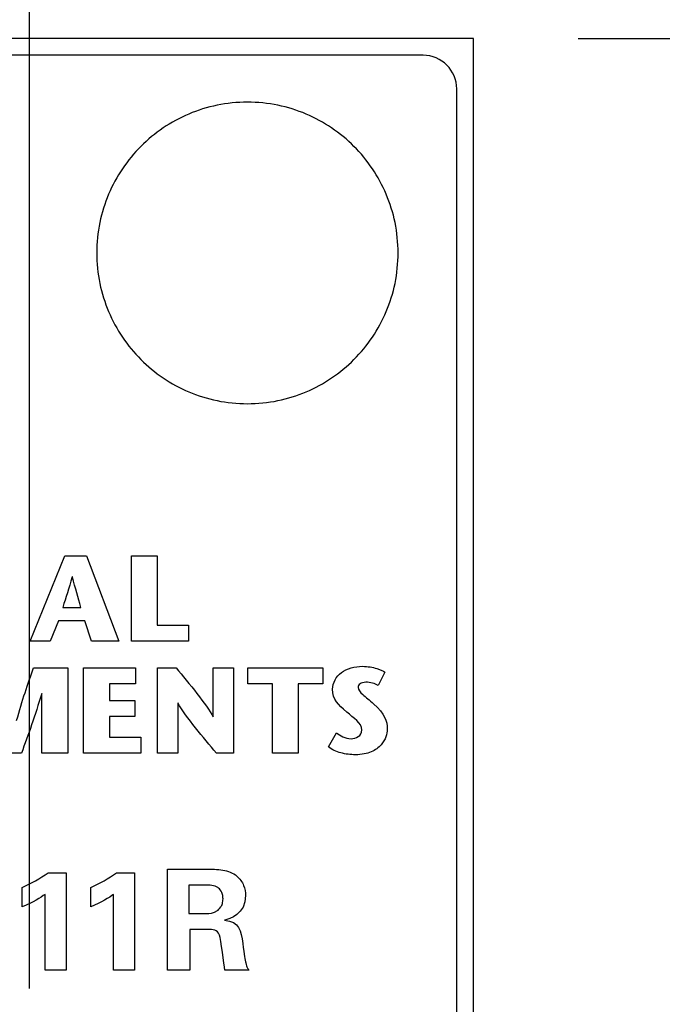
# Model space of a CAD drawing. Header units: inches. Extents: x 0 to 34, y 0 to 22.
# Tile 33 of 55: x 9.83 to 10.214, y 17.994 to 18.581. Entities that reach past the tile are written whole.
import ezdxf

# ---------------------------------------------------------------- set-up
doc = ezdxf.new("R2010")
doc.units = ezdxf.units.IN
doc.header["$LTSCALE"] = 1.87
doc.header["$MEASUREMENT"] = 0
doc.layers.get('0').update_dxf_attribs({"linetype": 'CONTINUOUS'})
doc.layers.add('DATUMCURVES', color=7, linetype='CONTINUOUS')
doc.layers.add('DIMENSIONS', color=7, linetype='CONTINUOUS')
doc.styles.get("Standard").update_dxf_attribs({"font": 'txt', "width": 0.8})
doc.dimstyles.new('DIMSTYLE_1', dxfattribs={"dimtxt": 0.125, "dimasz": 0.18, "dimexe": 0.18, "dimexo": 0.0625, "dimgap": 0.09, "dimtad": 0, "dimtih": 1, "dimtoh": 1, "dimdec": 3, "dimzin": 4, "dimdsep": 46, "dimtxsty": 'STANDARD', "dimblk": '_FILLED', "dimblk1": '_FILLED', "dimblk2": '_FILLED', "dimcen": 0.09, "dimadec": 0, "dimazin": 0, "dimtp": 0.005, "dimtm": 0.005, "dimtfac": 1, "dimtdec": 3, "dimtofl": 0, "dimtmove": 0, "dimatfit": 3, "dimldrblk": '_FILLED', "dimfxl": 1, "dimtolj": 1, "dimtzin": 4, "dimarcsym": 0})

# ---------------------------------------------------------------- blocks, each defined once
blk = doc.blocks.new('_FILLED')
at = {"color": 0, "linetype": 'BYBLOCK'}
blk.add_solid([(0, 0), (-1, 0.1736), (-1, -0.1736)], dxfattribs=at)
blk = doc.blocks.new('*D1')
at = {"layer": 'DIMENSIONS', "color": 2, "linetype": 'CONTINUOUS'}
for p, q in [((10.16388, 18.57022), (11.21182, 18.57022)), ((11.08682, 18.57022), (11.08682, 18.28422)), ((11.08682, 17.7763), (11.08682, 18.03422)), ((10.06297, 17.7763), (11.21182, 17.7763))]:
    blk.add_line(p, q, dxfattribs=at)
at = {"layer": 'DIMENSIONS', "color": 2, "linetype": 'CONTINUOUS', "xscale": 0.18, "yscale": 0.18, "zscale": 0.18}
for p, rotation in [((11.08682, 18.57022), 90), ((11.08682, 17.7763), 270)]:
    blk.add_blockref('_FILLED', p, dxfattribs=dict(at, rotation=rotation))
at = {"layer": 'DIMENSIONS', "color": 2, "linetype": 'CONTINUOUS', "width": 0.8}
for s, p in [('[', (11.14932, 18.09672)), (']', (11.74932, 18.09672)), ('2X ', (10.32432, 18.09672)), ('.794', (10.62432, 18.09672)), ('20.17', (11.24932, 18.09672))]:
    blk.add_text(s, height=0.125, dxfattribs=at).set_placement(p)
blk = doc.blocks.new('*D4')
at = {"layer": 'DIMENSIONS', "color": 2, "linetype": 'CONTINUOUS'}
for p, q in [((9.8361, 18.00317), (9.8361, 19.36581)), ((10.10138, 18.63272), (10.10138, 19.36581)), ((9.8361, 19.24081), (9.4761, 19.24081)), ((10.10138, 19.24081), (10.56586, 19.24081))]:
    blk.add_line(p, q, dxfattribs=at)
at = {"layer": 'DIMENSIONS', "color": 2, "linetype": 'CONTINUOUS', "xscale": 0.18, "yscale": 0.18, "zscale": 0.18}
blk.add_blockref('_FILLED', (9.8361, 19.24081), dxfattribs=at)
at = {"layer": 'DIMENSIONS', "color": 2, "linetype": 'CONTINUOUS', "xscale": 0.18, "yscale": 0.18, "zscale": 0.18, "rotation": 180}
blk.add_blockref('_FILLED', (10.10138, 19.24081), dxfattribs=at)
at = {"layer": 'DIMENSIONS', "color": 2, "linetype": 'CONTINUOUS', "width": 0.8}
for s, p in [('[', (11.45336, 19.17831)), (']', (11.95336, 19.17831)), ('.265', (10.92836, 19.17831)), ('6.74', (11.55336, 19.17831)), ('4X ', (10.62836, 19.17831))]:
    blk.add_text(s, height=0.125, dxfattribs=at).set_placement(p)
blk = doc.blocks.new('*D5')
at = {"layer": 'DIMENSIONS', "color": 2, "linetype": 'CONTINUOUS'}
for p, q in [((9.60618, 18.00317), (9.60618, 19.09427)), ((9.8361, 18.00317), (9.8361, 19.09427)), ((9.60618, 18.96927), (9.24878, 18.96927)), ((9.8361, 18.96927), (10.1961, 18.96927))]:
    blk.add_line(p, q, dxfattribs=at)
at = {"layer": 'DIMENSIONS', "color": 2, "linetype": 'CONTINUOUS', "xscale": 0.18, "yscale": 0.18, "zscale": 0.18}
blk.add_blockref('_FILLED', (9.60618, 18.96927), dxfattribs=at)
at = {"layer": 'DIMENSIONS', "color": 2, "linetype": 'CONTINUOUS', "xscale": 0.18, "yscale": 0.18, "zscale": 0.18, "rotation": 180}
blk.add_blockref('_FILLED', (9.8361, 18.96927), dxfattribs=at)
at = {"layer": 'DIMENSIONS', "color": 2, "linetype": 'CONTINUOUS', "width": 0.8}
for s, p in [('[', (8.58628, 18.90677)), (']', (9.08628, 18.90677)), ('.230', (8.06128, 18.90677)), ('5.84', (8.68628, 18.90677)), ('4X ', (7.76128, 18.90677))]:
    blk.add_text(s, height=0.125, dxfattribs=at).set_placement(p)

msp = doc.modelspace()

# ---------------------------------------------------------------- linework, layer by layer
at = {"color": 7, "linetype": 'CONTINUOUS'}
for p, q in [((10.10138, 18.57022), (9.31338, 18.57022)), ((10.10138, 13.43231), (10.10138, 18.57022)), ((10.07138, 18.56022), (9.74185, 18.56022)), ((10.09138, 14.47022), (10.09138, 18.54022))]:
    msp.add_line(p, q, dxfattribs=at)
msp.add_arc((10.07138, 18.54022), 0.02, 0, 90, dxfattribs=at)
at = {"layer": 'DATUMCURVES', "color": 40, "linetype": 'CONTINUOUS'}
for points, knots in [([(10.05636, 18.44222, 2.75359), (10.05636, 18.44834, 2.75359), (10.0551, 18.4606, 2.75359), (10.04803, 18.48315, 2.75359), (10.03157, 18.50742, 2.75359), (10.0073, 18.52389, 2.75359), (9.98476, 18.53096, 2.75359), (9.96638, 18.53285, 2.75359), (9.94799, 18.53096, 2.75359), (9.92544, 18.52389, 2.75359), (9.90117, 18.50742, 2.75359), (9.88471, 18.48315, 2.75359), (9.87763, 18.4606, 2.75359), (9.87638, 18.44834, 2.75359), (9.87638, 18.44222, 2.75359)], [0, 0, 0, 0, 0.062484, 0.124969, 0.249937, 0.374906, 0.43739, 0.499874, 0.56239, 0.624906, 0.749937, 0.874969, 0.937484, 1, 1, 1, 1]), ([(9.87638, 18.44222, 2.75359), (9.87638, 18.43609, 2.75359), (9.87763, 18.42384, 2.75359), (9.88471, 18.40129, 2.75359), (9.90117, 18.37702, 2.75359), (9.92544, 18.36056, 2.75359), (9.94799, 18.35348, 2.75359), (9.96638, 18.35159, 2.75359), (9.98476, 18.35348, 2.75359), (10.0073, 18.36056, 2.75359), (10.03157, 18.37702, 2.75359), (10.04803, 18.40129, 2.75359), (10.0551, 18.42384, 2.75359), (10.05636, 18.43609, 2.75359), (10.05636, 18.44222, 2.75359)], [0, 0, 0, 0, 0.062516, 0.125031, 0.250063, 0.375094, 0.43761, 0.500126, 0.56261, 0.625094, 0.750063, 0.875031, 0.937516, 1, 1, 1, 1]), ([(10.01726, 18.18175, 2.75359), (10.01726, 18.18583, 2.75359), (10.02038, 18.19096, 2.75359), (10.02804, 18.19476, 2.75359), (10.03603, 18.1959, 2.75359), (10.04423, 18.19428, 2.75359), (10.04759, 18.19257, 2.75359), (10.04847, 18.19203, 2.75359)], [0, 0, 0, 0, 0.298423, 0.447634, 0.596845, 0.798423, 1, 1, 1, 1]), ([(10.04453, 18.184, 2.75359), (10.04351, 18.18462, 2.75359), (10.04123, 18.18555, 2.75359), (10.03681, 18.18616, 2.75359), (10.03321, 18.18521, 2.75359), (10.03189, 18.18218, 2.75359), (10.03465, 18.17873, 2.75359), (10.03929, 18.17529, 2.75359), (10.04177, 18.173, 2.75359)], [0, 0, 0, 0, 0.130558, 0.261117, 0.397913, 0.53471, 0.767355, 1, 1, 1, 1]), ([(10.04993, 18.15768, 2.75359), (10.04993, 18.15542, 2.75359), (10.04851, 18.14979, 2.75359), (10.04099, 18.14397, 2.75359), (10.03337, 18.14242, 2.75359), (10.0264, 18.14284, 2.75359), (10.02069, 18.14394, 2.75359), (10.0169, 18.14569, 2.75359), (10.01486, 18.14733, 2.75359)], [0, 0, 0, 0, 0.359575, 0.539362, 0.719149, 0.789362, 0.859575, 1, 1, 1, 1]), ([(10.01952, 18.15578, 2.75359), (10.02171, 18.15411, 2.75359), (10.02721, 18.15051, 2.75359), (10.03469, 18.15374, 2.75359), (10.03469, 18.15753, 2.75359)], [0, 0, 0, 0, 0.543442, 1, 1, 1, 1]), ([(9.94179, 18.07428, 2.75359), (9.94513, 18.07432, 2.75359), (9.95178, 18.07442, 2.75359), (9.96007, 18.07125, 2.75359), (9.96459, 18.06468, 2.75359), (9.9653, 18.06057, 2.75359), (9.9653, 18.05861, 2.75359)], [0, 0, 0, 0, 0.28133, 0.562661, 0.78133, 1, 1, 1, 1]), ([(9.94847, 18.04961, 2.75359), (9.94892, 18.04994, 2.75359), (9.95017, 18.051, 2.75359), (9.9515, 18.05366, 2.75359), (9.95194, 18.05657, 2.75359), (9.95155, 18.05944, 2.75359), (9.9504, 18.06196, 2.75359), (9.94921, 18.06298, 2.75359), (9.94863, 18.06336, 2.75359)], [0, 0, 0, 0, 0.255041, 0.382561, 0.510082, 0.632561, 0.755041, 1, 1, 1, 1]), ([(9.96355, 18.03002, 2.75359), (9.96447, 18.02295, 2.75359), (9.96535, 18.0179, 2.75359), (9.96629, 18.0154, 2.75359), (9.96688, 18.01453, 2.75359), (9.96721, 18.01403, 2.75359)], [0, 0, 0, 0, 0.385115, 0.692557, 1, 1, 1, 1])]:
    msp.add_open_spline(points, degree=3, knots=knots, dxfattribs=at)
for points in [[(9.83655, 18.21038, 2.75359), (9.83655, 18.21038, 2.75359), (9.85733, 18.26142, 2.75359), (9.85733, 18.26142, 2.75359)], [(9.85733, 18.26142, 2.75359), (9.85733, 18.26142, 2.75359), (9.87025, 18.26142, 2.75359), (9.87025, 18.26142, 2.75359)], [(9.87025, 18.26142, 2.75359), (9.87025, 18.26142, 2.75359), (9.88964, 18.21038, 2.75359), (9.88964, 18.21038, 2.75359)], [(9.89713, 18.26142, 2.75359), (9.89713, 18.26142, 2.75359), (9.91252, 18.26142, 2.75359), (9.91252, 18.26142, 2.75359)], [(9.89713, 18.21038, 2.75359), (9.89713, 18.21038, 2.75359), (9.89713, 18.26142, 2.75359), (9.89713, 18.26142, 2.75359)], [(9.91252, 18.26142, 2.75359), (9.91252, 18.26142, 2.75359), (9.91252, 18.21993, 2.75359), (9.91252, 18.21993, 2.75359)], [(9.86171, 18.24888, 2.75359), (9.85975, 18.24159, 2.75359), (9.858, 18.2367, 2.75359), (9.8561, 18.23065, 2.75359)], [(9.86186, 18.24888, 2.75359), (9.86186, 18.24888, 2.75359), (9.86171, 18.24888, 2.75359), (9.86171, 18.24888, 2.75359)], [(9.86681, 18.23065, 2.75359), (9.86515, 18.2367, 2.75359), (9.86368, 18.24159, 2.75359), (9.86186, 18.24888, 2.75359)], [(9.8561, 18.23065, 2.75359), (9.8561, 18.23065, 2.75359), (9.86681, 18.23065, 2.75359), (9.86681, 18.23065, 2.75359)], [(9.85347, 18.22256, 2.75359), (9.85347, 18.22256, 2.75359), (9.84858, 18.21038, 2.75359), (9.84858, 18.21038, 2.75359)], [(9.8693, 18.22256, 2.75359), (9.8693, 18.22256, 2.75359), (9.85347, 18.22256, 2.75359), (9.85347, 18.22256, 2.75359)], [(9.87331, 18.21038, 2.75359), (9.87331, 18.21038, 2.75359), (9.8693, 18.22256, 2.75359), (9.8693, 18.22256, 2.75359)], [(9.91252, 18.21993, 2.75359), (9.91252, 18.21993, 2.75359), (9.93119, 18.21993, 2.75359), (9.93119, 18.21993, 2.75359)], [(9.93119, 18.21993, 2.75359), (9.93119, 18.21993, 2.75359), (9.93119, 18.21038, 2.75359), (9.93119, 18.21038, 2.75359)], [(9.84858, 18.21038, 2.75359), (9.84858, 18.21038, 2.75359), (9.83655, 18.21038, 2.75359), (9.83655, 18.21038, 2.75359)], [(9.88964, 18.21038, 2.75359), (9.88964, 18.21038, 2.75359), (9.87331, 18.21038, 2.75359), (9.87331, 18.21038, 2.75359)], [(9.93119, 18.21038, 2.75359), (9.93119, 18.21038, 2.75359), (9.89713, 18.21038, 2.75359), (9.89713, 18.21038, 2.75359)], [(9.82852, 18.16315, 2.75359), (9.83181, 18.17511, 2.75359), (9.83524, 18.18481, 2.75359), (9.83859, 18.19458, 2.75359)], [(9.83859, 18.19458, 2.75359), (9.83859, 18.19458, 2.75359), (9.859, 18.19458, 2.75359), (9.859, 18.19458, 2.75359)], [(9.859, 18.19458, 2.75359), (9.859, 18.19458, 2.75359), (9.859, 18.14354, 2.75359), (9.859, 18.14354, 2.75359)], [(9.86854, 18.14354, 2.75359), (9.86854, 18.14354, 2.75359), (9.86854, 18.19458, 2.75359), (9.86854, 18.19458, 2.75359)], [(9.86854, 18.19458, 2.75359), (9.86854, 18.19458, 2.75359), (9.89953, 18.19458, 2.75359), (9.89953, 18.19458, 2.75359)], [(9.89953, 18.19458, 2.75359), (9.89953, 18.19458, 2.75359), (9.89953, 18.18503, 2.75359), (9.89953, 18.18503, 2.75359)], [(9.91266, 18.14354, 2.75359), (9.91266, 18.14354, 2.75359), (9.91266, 18.19458, 2.75359), (9.91266, 18.19458, 2.75359)], [(9.91266, 18.19458, 2.75359), (9.91266, 18.19458, 2.75359), (9.92382, 18.19458, 2.75359), (9.92382, 18.19458, 2.75359)], [(9.92382, 18.19458, 2.75359), (9.93119, 18.18554, 2.75359), (9.9422, 18.17226, 2.75359), (9.94583, 18.16534, 2.75359)], [(9.94598, 18.16534, 2.75359), (9.94598, 18.16534, 2.75359), (9.94598, 18.19458, 2.75359), (9.94598, 18.19458, 2.75359)], [(9.94598, 18.19458, 2.75359), (9.94598, 18.19458, 2.75359), (9.9581, 18.19458, 2.75359), (9.9581, 18.19458, 2.75359)], [(9.9581, 18.19458, 2.75359), (9.9581, 18.19458, 2.75359), (9.9581, 18.14354, 2.75359), (9.9581, 18.14354, 2.75359)], [(9.96665, 18.18503, 2.75359), (9.96665, 18.18503, 2.75359), (9.96665, 18.19458, 2.75359), (9.96665, 18.19458, 2.75359)], [(9.96665, 18.19458, 2.75359), (9.96665, 18.19458, 2.75359), (10.01149, 18.19458, 2.75359), (10.01149, 18.19458, 2.75359)], [(10.01149, 18.19458, 2.75359), (10.01149, 18.19458, 2.75359), (10.01149, 18.18503, 2.75359), (10.01149, 18.18503, 2.75359)], [(10.04847, 18.19203, 2.75359), (10.04847, 18.19203, 2.75359), (10.04453, 18.184, 2.75359), (10.04453, 18.184, 2.75359)], [(9.89953, 18.18503, 2.75359), (9.89953, 18.18503, 2.75359), (9.88393, 18.18503, 2.75359), (9.88393, 18.18503, 2.75359)], [(9.88393, 18.18503, 2.75359), (9.88393, 18.18503, 2.75359), (9.88393, 18.17496, 2.75359), (9.88393, 18.17496, 2.75359)], [(9.98138, 18.18503, 2.75359), (9.98138, 18.18503, 2.75359), (9.96665, 18.18503, 2.75359), (9.96665, 18.18503, 2.75359)], [(9.98138, 18.14354, 2.75359), (9.98138, 18.14354, 2.75359), (9.98138, 18.18503, 2.75359), (9.98138, 18.18503, 2.75359)], [(10.01149, 18.18503, 2.75359), (10.01149, 18.18503, 2.75359), (9.99676, 18.18503, 2.75359), (9.99676, 18.18503, 2.75359)], [(9.99676, 18.18503, 2.75359), (9.99676, 18.18503, 2.75359), (9.99676, 18.14354, 2.75359), (9.99676, 18.14354, 2.75359)], [(10.02572, 18.16811, 2.75359), (10.02039, 18.17278, 2.75359), (10.01726, 18.17547, 2.75359), (10.01726, 18.18175, 2.75359)], [(9.84347, 18.17926, 2.75359), (9.83954, 18.16592, 2.75359), (9.83544, 18.15469, 2.75359), (9.83137, 18.14354, 2.75359)], [(9.84362, 18.17926, 2.75359), (9.84362, 18.17926, 2.75359), (9.84347, 18.17926, 2.75359), (9.84347, 18.17926, 2.75359)], [(9.84362, 18.14354, 2.75359), (9.84362, 18.14354, 2.75359), (9.84362, 18.17926, 2.75359), (9.84362, 18.17926, 2.75359)], [(9.88393, 18.17496, 2.75359), (9.88393, 18.17496, 2.75359), (9.89916, 18.17496, 2.75359), (9.89916, 18.17496, 2.75359)], [(9.89916, 18.17496, 2.75359), (9.89916, 18.17496, 2.75359), (9.89916, 18.16541, 2.75359), (9.89916, 18.16541, 2.75359)], [(9.92491, 18.17343, 2.75359), (9.92491, 18.17343, 2.75359), (9.92477, 18.17343, 2.75359), (9.92477, 18.17343, 2.75359)], [(9.92477, 18.17343, 2.75359), (9.92477, 18.17343, 2.75359), (9.92477, 18.14354, 2.75359), (9.92477, 18.14354, 2.75359)], [(9.9478, 18.14354, 2.75359), (9.94015, 18.1528, 2.75359), (9.9298, 18.16497, 2.75359), (9.92491, 18.17343, 2.75359)], [(10.04177, 18.173, 2.75359), (10.04832, 18.16687, 2.75359), (10.04993, 18.16301, 2.75359), (10.04993, 18.15768, 2.75359)], [(9.89916, 18.16541, 2.75359), (9.89916, 18.16541, 2.75359), (9.88393, 18.16541, 2.75359), (9.88393, 18.16541, 2.75359)], [(9.88393, 18.16541, 2.75359), (9.88393, 18.16541, 2.75359), (9.88393, 18.15309, 2.75359), (9.88393, 18.15309, 2.75359)], [(9.94583, 18.16534, 2.75359), (9.94583, 18.16534, 2.75359), (9.94598, 18.16534, 2.75359), (9.94598, 18.16534, 2.75359)], [(10.03469, 18.15753, 2.75359), (10.03469, 18.16162, 2.75359), (10.02972, 18.16461, 2.75359), (10.02572, 18.16811, 2.75359)], [(9.88393, 18.15309, 2.75359), (9.88393, 18.15309, 2.75359), (9.90266, 18.15309, 2.75359), (9.90266, 18.15309, 2.75359)], [(9.90266, 18.15309, 2.75359), (9.90266, 18.15309, 2.75359), (9.90266, 18.14354, 2.75359), (9.90266, 18.14354, 2.75359)], [(10.01486, 18.14733, 2.75359), (10.01486, 18.14733, 2.75359), (10.01952, 18.15578, 2.75359), (10.01952, 18.15578, 2.75359)], [(9.83137, 18.14354, 2.75359), (9.83137, 18.14354, 2.75359), (9.82166, 18.14354, 2.75359), (9.82166, 18.14354, 2.75359)], [(9.859, 18.14354, 2.75359), (9.859, 18.14354, 2.75359), (9.84362, 18.14354, 2.75359), (9.84362, 18.14354, 2.75359)], [(9.90266, 18.14354, 2.75359), (9.90266, 18.14354, 2.75359), (9.86854, 18.14354, 2.75359), (9.86854, 18.14354, 2.75359)], [(9.92477, 18.14354, 2.75359), (9.92477, 18.14354, 2.75359), (9.91266, 18.14354, 2.75359), (9.91266, 18.14354, 2.75359)], [(9.9581, 18.14354, 2.75359), (9.9581, 18.14354, 2.75359), (9.9478, 18.14354, 2.75359), (9.9478, 18.14354, 2.75359)], [(9.99676, 18.14354, 2.75359), (9.99676, 18.14354, 2.75359), (9.98138, 18.14354, 2.75359), (9.98138, 18.14354, 2.75359)], [(9.83187, 18.06345, 2.75359), (9.8373, 18.06578, 2.75359), (9.84247, 18.06869, 2.75359), (9.8473, 18.07219, 2.75359)], [(9.8473, 18.07219, 2.75359), (9.8473, 18.07219, 2.75359), (9.85805, 18.07219, 2.75359), (9.85805, 18.07219, 2.75359)], [(9.85805, 18.07219, 2.75359), (9.85805, 18.07219, 2.75359), (9.85805, 18.01403, 2.75359), (9.85805, 18.01403, 2.75359)], [(9.8728, 18.06345, 2.75359), (9.87822, 18.06578, 2.75359), (9.88337, 18.06869, 2.75359), (9.88822, 18.07219, 2.75359)], [(9.88822, 18.07219, 2.75359), (9.88822, 18.07219, 2.75359), (9.89896, 18.07219, 2.75359), (9.89896, 18.07219, 2.75359)], [(9.89896, 18.07219, 2.75359), (9.89896, 18.07219, 2.75359), (9.89896, 18.01403, 2.75359), (9.89896, 18.01403, 2.75359)], [(9.91872, 18.07428, 2.75359), (9.91872, 18.07428, 2.75359), (9.94179, 18.07428, 2.75359), (9.94179, 18.07428, 2.75359)], [(9.91872, 18.01403, 2.75359), (9.91872, 18.01403, 2.75359), (9.91872, 18.07428, 2.75359), (9.91872, 18.07428, 2.75359)], [(9.94014, 18.06477, 2.75359), (9.94014, 18.06477, 2.75359), (9.93147, 18.06477, 2.75359), (9.93147, 18.06477, 2.75359)], [(9.93147, 18.06477, 2.75359), (9.93147, 18.06477, 2.75359), (9.93147, 18.04794, 2.75359), (9.93147, 18.04794, 2.75359)], [(9.94863, 18.06336, 2.75359), (9.94663, 18.06477, 2.75359), (9.94422, 18.06477, 2.75359), (9.94014, 18.06477, 2.75359)], [(9.83187, 18.05186, 2.75359), (9.83187, 18.05186, 2.75359), (9.83187, 18.06345, 2.75359), (9.83187, 18.06345, 2.75359)], [(9.84547, 18.05927, 2.75359), (9.84305, 18.05744, 2.75359), (9.83821, 18.05445, 2.75359), (9.83187, 18.05186, 2.75359)], [(9.84547, 18.01403, 2.75359), (9.84547, 18.01403, 2.75359), (9.84547, 18.05927, 2.75359), (9.84547, 18.05927, 2.75359)], [(9.8728, 18.05186, 2.75359), (9.8728, 18.05186, 2.75359), (9.8728, 18.06345, 2.75359), (9.8728, 18.06345, 2.75359)], [(9.88639, 18.05927, 2.75359), (9.88396, 18.05744, 2.75359), (9.87913, 18.05445, 2.75359), (9.8728, 18.05186, 2.75359)], [(9.88639, 18.01403, 2.75359), (9.88639, 18.01403, 2.75359), (9.88639, 18.05927, 2.75359), (9.88639, 18.05927, 2.75359)], [(9.9653, 18.05861, 2.75359), (9.9653, 18.04736, 2.75359), (9.95563, 18.04469, 2.75359), (9.95271, 18.04386, 2.75359)], [(9.93147, 18.04794, 2.75359), (9.93147, 18.04794, 2.75359), (9.94189, 18.04794, 2.75359), (9.94189, 18.04794, 2.75359)], [(9.94189, 18.04794, 2.75359), (9.94338, 18.04794, 2.75359), (9.94638, 18.04794, 2.75359), (9.94847, 18.04961, 2.75359)], [(9.95271, 18.04386, 2.75359), (9.9618, 18.04303, 2.75359), (9.96246, 18.03786, 2.75359), (9.96355, 18.03002, 2.75359)], [(9.94322, 18.03836, 2.75359), (9.94322, 18.03836, 2.75359), (9.93188, 18.03836, 2.75359), (9.93188, 18.03836, 2.75359)], [(9.93188, 18.03836, 2.75359), (9.93188, 18.03836, 2.75359), (9.93188, 18.01403, 2.75359), (9.93188, 18.01403, 2.75359)], [(9.94971, 18.03494, 2.75359), (9.94855, 18.03836, 2.75359), (9.94539, 18.03836, 2.75359), (9.94322, 18.03836, 2.75359)], [(9.95297, 18.01403, 2.75359), (9.95238, 18.01736, 2.75359), (9.95055, 18.03261, 2.75359), (9.94971, 18.03494, 2.75359)], [(9.85805, 18.01403, 2.75359), (9.85805, 18.01403, 2.75359), (9.84547, 18.01403, 2.75359), (9.84547, 18.01403, 2.75359)], [(9.89896, 18.01403, 2.75359), (9.89896, 18.01403, 2.75359), (9.88639, 18.01403, 2.75359), (9.88639, 18.01403, 2.75359)], [(9.93188, 18.01403, 2.75359), (9.93188, 18.01403, 2.75359), (9.91872, 18.01403, 2.75359), (9.91872, 18.01403, 2.75359)], [(9.96721, 18.01403, 2.75359), (9.96721, 18.01403, 2.75359), (9.95297, 18.01403, 2.75359), (9.95297, 18.01403, 2.75359)]]:
    msp.add_open_spline(points, degree=3, dxfattribs=at)

# ---------------------------------------------------------------- dimensions: what is measured, and where the dimension line sits
at = {"layer": 'DIMENSIONS', "color": 2, "linetype": 'CONTINUOUS'}
for base, p1, p2, picture, middle in [((10.10138, 19.24081), (9.8361, 18.00317), (10.10138, 18.63272), '*D4', (11.34086, 19.24081)), ((9.8361, 18.96927), (9.60618, 18.00317), (9.8361, 18.00317), '*D5', (8.47378, 18.96927))]:
    dim = msp.add_linear_dim(base=base, p1=p1, p2=p2, text='4X <>', dimstyle='DIMSTYLE_1', dxfattribs=at)
    dim.commit()
    dim.dimension.update_dxf_attribs({"geometry": picture, "text_midpoint": middle, "dimtype": 160})
dim = msp.add_linear_dim(base=(11.08682, 18.57022), p1=(10.06297, 17.7763), p2=(10.16388, 18.57022), angle=90, text='2X <>', dimstyle='DIMSTYLE_1', dxfattribs=at)
dim.commit()
dim.dimension.update_dxf_attribs({"geometry": '*D1', "text_midpoint": (11.08682, 18.15922), "dimtype": 160})

doc.saveas('drawing.dxf')
